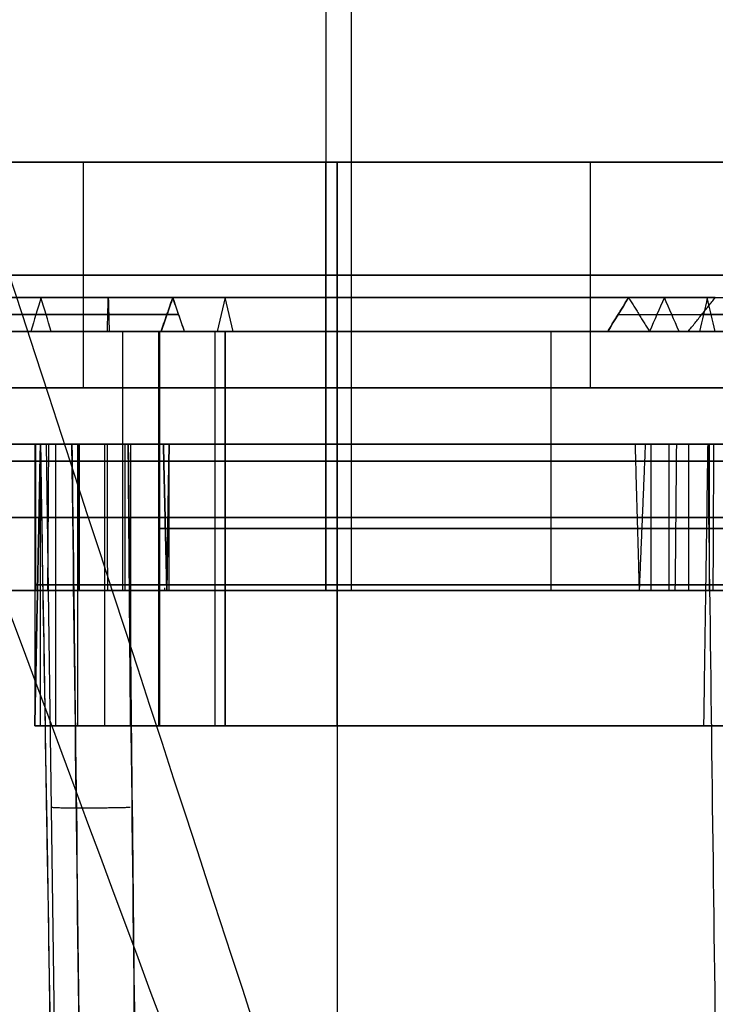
# Model space of a CAD drawing. Header units: millimetres. Extents: x -41.5 to 3, y 0 to 43.
# Tile 4 of 16: x -37.8 to -31.6, y 25.5 to 34.3. Entities that reach past the tile are written whole.
import ezdxf

# ---------------------------------------------------------------- set-up
doc = ezdxf.new("R2010")
doc.units = ezdxf.units.MM
doc.layers.add('METAL', color=7, linetype='Continuous')
doc.layers.add('METAL EXT', color=7, linetype='Continuous', true_color=0x292929)

msp = doc.modelspace()

# ---------------------------------------------------------------- linework, layer by layer
at = {"layer": 'METAL'}
for p, q in [((0.9091, 33, 68.775), (-39.4091, 33, 68.775)), ((-37.25, 31, 131.5), (-37.25, 33, 131.5)), ((-37.25, 31, 6.5), (-37.25, 33, 6.5)), ((-35.1, 31, 135.4591), (-35.1, 33, 135.4591)), ((-34.9954, 31, 2.0909), (-34.9954, 33, 2.0909)), ((-32.75, 31, 131.5), (-32.75, 33, 131.5)), ((-32.75, 31, 6.5), (-32.75, 33, 6.5)), ((-31.4907, 32, 135.4591), (-38.7093, 32, 135.4591)), ((-38.5, 32, 2.0909), (-31.4907, 32, 2.0909)), ((-36.4573, 31.8, 128.3178), (-36.5614, 31.5, 128.0905)), ((-36.3532, 31.5, 128.5451), (-36.4573, 31.8, 128.3178)), ((-35.9927, 31.8, 9.8563), (-36.0636, 31.5, 10.096)), ((-35.9218, 31.5, 9.6165), (-35.9927, 31.8, 9.8563)), ((-36.5818, 31.5, 68.025), (-38.3318, 31.5, 68.025)), ((-36.9, 29.2, 131.5), (-36.9, 31.5, 131.5)), ((-36.9, 29.2, 6.5), (-36.9, 31.5, 6.5)), ((-36.5818, 28, 69), (-36.5818, 31.5, 69)), ((-36.5736, 28, 12.3115), (-36.5736, 31.5, 12.3115)), ((-36.0818, 28, 126.0983), (-36.0818, 31.5, 126.0983)), ((-35.1, 29.2, 135.6591), (-35.1, 31.5, 135.6591)), ((-35, 28, 126), (-35, 31.5, 126)), ((-35, 28, 12), (-35, 31.5, 12)), ((-34.9954, 29.2, 1.8909), (-34.9954, 31.5, 1.8909)), ((-33.1, 29.2, 131.5), (-33.1, 31.5, 131.5)), ((-33.1, 29.2, 6.5), (-33.1, 31.5, 6.5)), ((0.9091, 31, 68.775), (-39.4091, 31, 68.775)), ((-37.6818, 30.5, 68.025), (-38.5045, 30.5, 68.025)), ((-37.5818, 30.5, 68.025), (-38.3818, 30.5, 68.025)), ((-37.6818, 30.5, 69), (-37.6818, 28, 69)), ((-35, 29.2, 10.0773), (-35, 30.5, 10.0773)), ((-35, 29.2, 127.9227), (-35, 30.5, 127.9227)), ((-35, 30.5, 127.1), (-35, 28, 127.1)), ((-35, 30.5, 10.9), (-35, 28, 10.9)), ((-35, 29.2, 10.1773), (-35, 30.5, 10.2)), ((-35, 29.2, 127.8227), (-35, 30.5, 127.8)), ((-31.4907, 30.35, 135.6591), (-38.7093, 30.35, 135.6591)), ((-38.5, 30.35, 1.8909), (-31.4907, 30.35, 1.8909)), ((-36.5818, 29.75, 125.5983), (-36.5818, 29.75, 12.4017)), ((-37.6818, 29.25, 126.9541), (-37.6818, 29.25, 11.0459)), ((-36.5818, 28, 68.025), (-37.6818, 28, 68.025))]:
    msp.add_line(p, q, dxfattribs=at)
at = {"layer": 'METAL', "extrusion": (0, -1, 0)}
for centre, radius, start, end in [((-35, 131.5, -33), 2.25, 90, 270), ((-35, 6.5, -33), 2.25, 90, 270), ((-35, 131.5, -33), 2.25, 270, 90), ((-35, 6.5, -33), 2.25, 270, 90), ((-35, 131.5, -31.8), 3.5, 245.39352, 317.65189), ((-35, 6.5, -31.8), 3.5, 16.47682, 114.60645), ((-35, 131.5, -31.5), 1.9, 90, 270), ((-35, 6.5, -31.5), 1.9, 90, 270), ((-36.0818, 125.5983, -31.5), 0.5, 79.61265, 180), ((-36.0818, 12.4017, -31.5), 0.5, 180, 280.38735), ((-35, 131.5, -31.5), 3.75, 245.39346, 317.65189), ((-35, 6.5, -31.5), 3.75, 16.47682, 114.60656), ((-35, 131.5, -31.5), 1.9, 270, 90), ((-35, 6.5, -31.5), 1.9, 270, 90), ((-35, 131.5, -31), 2.25, 90, 270), ((-35, 6.5, -31), 2.25, 90, 270), ((-35, 131.5, -31), 2.25, 270, 90), ((-35, 6.5, -31), 2.25, 270, 90), ((-35, 6.5, -30.5), 3.7, 16.47682, 114.60648), ((-35, 131.5, -30.5), 3.7, 245.39351, 317.65189), ((-35, 131.5, -30.5), 3.5773, 245.39354, 317.65189), ((-35, 6.5, -30.5), 3.5773, 16.47682, 114.60642), ((-35, 131.5, -29.25), 4.4, 245.39355, 317.6519), ((-35, 6.5, -29.25), 4.4, 16.47682, 114.60646), ((-35, 6.5, -28), 4.4, 16.47682, 114.60646), ((-35, 131.5, -28), 4.4, 245.39354, 317.65189), ((-36.0818, 12.4017, -28), 0.5, 180, 280.38735)]:
    msp.add_arc(centre, radius, start, end, dxfattribs=at)
at = {"layer": 'METAL', "extrusion": (0, 1, 0)}
for centre, radius, start, end in [((35, 131.5, 32), 2.25, 270, 90), ((35, 6.5, 32), 2.25, 270, 90), ((35, 131.5, 32), 2.25, 90, 270), ((35, 6.5, 32), 2.25, 90, 270), ((35, 6.5, 31.5), 3.25, 65.39342, 163.52318), ((35, 131.5, 31.5), 3.25, 222.34811, 294.60653), ((35, 131.5, 31.5), 5.5, 226.72161, 280.38735), ((35, 6.5, 31.5), 5.5, 79.61265, 156.23218), ((35, 131.5, 30.35), 1.9, 270, 90), ((35, 6.5, 30.35), 1.9, 270, 90), ((35, 131.5, 30.35), 1.9, 90, 270), ((35, 6.5, 30.35), 1.9, 90, 270), ((35, 6.5, 29.85), 3.6887, 65.39352, 163.52318), ((35, 131.5, 29.85), 3.6887, 222.34811, 294.60649), ((35, 6.5, 29.85), 3.5773, 65.39358, 163.52318), ((35, 131.5, 29.85), 3.5773, 222.34811, 294.60644), ((36.0818, 125.5983, 29.75), 0.5, 360, 100.38735), ((36.0818, 12.4017, 29.75), 0.5, 259.61265, 360), ((35, 131.5, 29.75), 5.5, 226.72161, 280.38735), ((35, 6.5, 29.75), 5.5, 79.61265, 156.23218), ((36.0818, 125.5983, 28), 0.5, 0, 100.38735), ((35, 131.5, 28), 5.5, 226.72161, 280.38735), ((35, 6.5, 28), 5.5, 79.61265, 156.23218)]:
    msp.add_arc(centre, radius, start, end, dxfattribs=at)
at = {"layer": 'METAL'}
for points, degree in [([(-38.7093, 33, 135.4591), (-31.4907, 33, 135.4591)], 1), ([(-31.4907, 33, 2.0909), (-38.5, 33, 2.0909)], 1), ([(-35, 31, 133.75), (-35, 33, 133.75)], 1), ([(-35, 33, 129.25), (-35, 31, 129.25)], 1), ([(-35, 31, 8.75), (-35, 33, 8.75)], 1), ([(-35, 33, 4.25), (-35, 31, 4.25)], 1), ([(-37.6269, 31.8, 128.3516), (-37.657, 31.7, 128.4293), (-37.6871, 31.6, 128.5069), (-37.7173, 31.5, 128.5846)], 3), ([(-37.6269, 31.8, 9.6484), (-37.657, 31.7, 9.5707), (-37.6871, 31.6, 9.4931), (-37.7173, 31.5, 9.4154)], 3), ([(-37.5364, 31.5, 9.8815), (-37.5666, 31.6, 9.8038), (-37.5967, 31.7, 9.7261), (-37.6269, 31.8, 9.6484)], 3), ([(-37.5364, 31.5, 128.1185), (-37.5666, 31.6, 128.1962), (-37.5967, 31.7, 128.2739), (-37.6269, 31.8, 128.3516)], 3), ([(-37.0381, 31.5, 9.7967), (-37.0354, 31.6, 9.7134), (-37.0326, 31.7, 9.6301), (-37.0299, 31.8, 9.5468)], 3), ([(-37.0381, 31.5, 128.2033), (-37.0354, 31.6, 128.2866), (-37.0326, 31.7, 128.3699), (-37.0299, 31.8, 128.4532)], 3), ([(-37.0299, 31.8, 128.4532), (-37.0271, 31.7, 128.5365), (-37.0244, 31.6, 128.6197), (-37.0217, 31.5, 128.703)], 3), ([(-37.0299, 31.8, 9.5468), (-37.0271, 31.7, 9.4635), (-37.0244, 31.6, 9.3803), (-37.0217, 31.5, 9.297)], 3), ([(-36.4573, 31.8, 9.6822), (-36.5614, 31.5, 9.9095)], 1), ([(-36.5614, 31.5, 128.0905), (-36.4573, 31.8, 128.3178)], 1), ([(-36.4695, 31.7651, 9.7086), (-36.4654, 31.7767, 9.6998), (-36.4614, 31.7884, 9.691), (-36.4573, 31.8, 9.6822)], 3), ([(-36.3533, 31.5, 128.5451), (-36.4573, 31.8, 128.3178)], 1), ([(-36.3533, 31.5, 9.4549), (-36.4573, 31.8, 9.6822)], 1), ([(-36.4573, 31.8, 9.6822), (-36.4521, 31.7849, 9.6707), (-36.4469, 31.7698, 9.6593), (-36.4416, 31.7547, 9.6478)], 3), ([(-32.598, 31.5, 129.3107), (-32.4133, 31.8, 129.1423)], 1), ([(-32.4134, 31.7998, 129.1424), (-32.4749, 31.6999, 129.1985), (-32.5365, 31.5999, 129.2546), (-32.598, 31.5, 129.3107)], 3), ([(-32.4133, 31.8, 129.1423), (-32.2285, 31.5, 128.9739)], 1), ([(-32.0959, 31.8, 129.4062), (-32.1398, 31.7, 129.477), (-32.1837, 31.6, 129.5479), (-32.2275, 31.5, 129.6187)], 3), ([(-31.9643, 31.5, 129.1936), (-32.0081, 31.6, 129.2645), (-32.052, 31.7, 129.3353), (-32.0959, 31.8, 129.4062)], 3), ([(-31.8835, 31.5, 7.4218), (-31.6437, 31.8, 7.4927)], 1), ([(-31.7147, 31.8, 129.5747), (-31.7376, 31.7, 129.6548), (-31.7605, 31.6, 129.7349), (-31.7833, 31.5, 129.8151)], 3), ([(-31.6461, 31.5, 129.3343), (-31.669, 31.6, 129.4144), (-31.6919, 31.7, 129.4945), (-31.7147, 31.8, 129.5747)], 3), ([(-38.7093, 31.5, 135.6591), (-31.4907, 31.5, 135.6591)], 1), ([(-31.4907, 31.5, 1.8909), (-38.5, 31.5, 1.8909)], 1), ([(-36.5818, 31.5, 125.5983), (-36.5818, 31.5, 12.4017)], 1), ([(-36.5818, 31.5, 125.5983), (-36.5818, 28, 125.5983)], 1), ([(-36.5818, 28, 12.4017), (-36.5818, 31.5, 12.4017)], 1), ([(-35.9917, 28, 126.0901), (-35.9917, 31.5, 126.0901)], 1), ([(-35.9917, 31.5, 11.9099), (-35.9917, 28, 11.9099)], 1), ([(-35, 29.2, 129.56), (-35, 31.5, 129.6)], 1), ([(-35, 31.5, 133.4), (-35, 29.2, 133.44)], 1), ([(-35, 29.2, 4.56), (-35, 31.5, 4.6)], 1), ([(-35, 31.5, 8.4), (-35, 29.2, 8.44)], 1), ([(-38.7093, 31, 135.4591), (-31.4907, 31, 135.4591)], 1), ([(-31.4907, 31, 2.0909), (-38.5, 31, 2.0909)], 1), ([(-37.6818, 28, 126.9541), (-37.6318, 30.5, 126.9541)], 1), ([(-37.6318, 30.5, 11.0459), (-37.6818, 28, 11.0459)], 1), ([(-37.6818, 30.5, 126.9541), (-37.6818, 28, 126.9541)], 1), ([(-37.6818, 30.5, 11.0459), (-37.6818, 28, 11.0459)], 1), ([(-37.6742, 29.2, 128.2477), (-37.6742, 30.5, 128.2477)], 1), ([(-37.6739, 29.2, 9.7522), (-37.6739, 30.5, 9.7522)], 1), ([(-37.6356, 30.5, 127.185), (-37.6356, 28, 127.185)], 1), ([(-37.6356, 30.5, 10.815), (-37.6356, 28, 10.815)], 1), ([(-37.6318, 30.5, 126.9541), (-37.6318, 30.5, 11.0459)], 1), ([(-37.6318, 30.5, 126.9541), (-37.6318, 30.5, 11.0459)], 1), ([(-37.6318, 30.5, 126.9541), (-37.6318, 30.5, 11.0459)], 1), ([(-37.5604, 30.5, 128.1628), (-37.5631, 30.0667, 128.1699), (-37.5659, 29.6333, 128.1769), (-37.5687, 29.2, 128.1839)], 3), ([(-37.5604, 30.5, 9.8372), (-37.5631, 30.0667, 9.8301), (-37.5659, 29.6333, 9.8231), (-37.5687, 29.2, 9.8161)], 3), ([(-37.4994, 30.5, 127.3849), (-37.4994, 28, 127.3849)], 1), ([(-37.4994, 30.5, 10.6151), (-37.4994, 28, 10.6151)], 1), ([(-37.3027, 30.5, 127.512), (-37.3027, 28, 127.512)], 1), ([(-37.3027, 30.5, 10.488), (-37.3027, 28, 10.488)], 1), ([(-37.2876, 29.2, 9.6385), (-37.2876, 30.5, 9.6385)], 1), ([(-37.2863, 29.2, 128.3616), (-37.2863, 30.5, 128.3616)], 1), ([(-37.0622, 30.5, 127.5537), (-37.0622, 28, 127.5537)], 1), ([(-37.0622, 30.5, 10.4463), (-37.0622, 28, 10.4463)], 1), ([(-37.0388, 30.5, 128.2533), (-37.0386, 30.0667, 128.2609), (-37.0383, 29.6333, 128.2685), (-37.0381, 29.2, 128.276)], 3), ([(-37.0388, 30.5, 9.7467), (-37.0386, 30.0667, 9.7391), (-37.0383, 29.6333, 9.7315), (-37.0381, 29.2, 9.724)], 3), ([(-36.8812, 29.2, 9.6373), (-36.8812, 30.5, 9.6373)], 1), ([(-36.8802, 29.2, 128.3625), (-36.8802, 30.5, 128.3625)], 1), ([(-36.8321, 28, 127.4996), (-36.8529, 30.5, 127.4541)], 1), ([(-36.8529, 30.5, 10.5459), (-36.8321, 28, 10.5004)], 1), ([(-36.8321, 30.5, 127.4996), (-36.8321, 28, 127.4996)], 1), ([(-36.8321, 30.5, 10.5004), (-36.8321, 28, 10.5004)], 1), ([(-36.5104, 29.2, 128.2021), (-36.5406, 30.5, 128.136)], 1), ([(-36.5406, 30.5, 9.864), (-36.5104, 29.2, 9.7979)], 1), ([(-36.5104, 29.2, 128.2021), (-36.4895, 30.5, 128.2476)], 1), ([(-36.4895, 30.5, 9.7525), (-36.5104, 29.2, 9.7979)], 1), ([(-36.4895, 29.2, 128.2476), (-36.4895, 30.5, 128.2476)], 1), ([(-36.4895, 29.2, 9.7524), (-36.4895, 30.5, 9.7524)], 1), ([(-32.3561, 30.5, 129.0902), (-32.3192, 29.2, 129.0565)], 1), ([(-32.2655, 30.5, 129.0076), (-32.3192, 29.2, 129.0565)], 1), ([(-32.2137, 29.2, 129.2263), (-32.2137, 30.5, 129.2263)], 1), ([(-32.0537, 29.2, 129.3413), (-32.0537, 30.5, 129.3413)], 1), ([(-31.9894, 30.5, 129.2369), (-31.9934, 30.0667, 129.2433), (-31.9974, 29.6333, 129.2497), (-32.0014, 29.2, 129.2562)], 3), ([(-31.8795, 29.2, 129.4331), (-31.8795, 30.5, 129.4331)], 1), ([(-31.7112, 30.5, 128.5023), (-31.7481, 28, 128.536)], 1), ([(-31.3047, 30.5, 128.6818), (-31.3557, 30.5, 128.6801), (-31.4539, 30.5, 128.664), (-31.597, 30.5, 128.6009), (-31.6754, 30.5, 128.539), (-31.7112, 30.5, 128.5023)], 3), ([(-31.6943, 29.2, 129.5001), (-31.6943, 30.5, 129.5001)], 1), ([(-31.659, 30.5, 129.3826), (-31.6611, 30.0667, 129.3899), (-31.6632, 29.6333, 129.3971), (-31.6652, 29.2, 129.4044)], 3), ([(-31.4907, 29.2, 135.7091), (-38.7093, 29.2, 135.7091)], 1), ([(-38.7093, 29.2, 135.7091), (-31.4907, 29.2, 135.7091)], 1), ([(-38.5, 29.2, 1.8409), (-31.4907, 29.2, 1.8409)], 1), ([(-31.4907, 29.2, 1.8409), (-38.5, 29.2, 1.8409)], 1), ([(-38.4545, 29.2, 126.9541), (-38.4523, 29.2, 127.0856), (-38.4105, 29.2, 127.3372), (-38.2414, 29.2, 127.6907), (-37.9791, 29.2, 127.9876), (-37.6491, 29.2, 128.1994), (-37.2721, 29.2, 128.3146), (-36.8771, 29.2, 128.3219), (-36.6309, 29.2, 128.2549), (-36.5104, 29.2, 128.2021)], 3), ([(-36.5104, 29.2, 9.7979), (-36.6314, 29.2, 9.745), (-36.8781, 29.2, 9.6779), (-37.2739, 29.2, 9.6859), (-37.6483, 29.2, 9.8004), (-37.979, 29.2, 10.0123), (-38.2412, 29.2, 10.3091), (-38.4103, 29.2, 10.6622), (-38.4523, 29.2, 10.9141), (-38.4545, 29.2, 11.0459)], 3), ([(-36.5314, 29.2261, 9.8438), (-36.5313, 29.2174, 9.8436), (-36.5312, 29.2087, 9.8435), (-36.5312, 29.2, 9.8434)], 3), ([(-32.3192, 29.2, 129.0565), (-32.2758, 29.2, 129.1028), (-32.1837, 29.2, 129.1888), (-32.0282, 29.2, 129.299), (-31.8592, 29.2, 129.3872), (-31.6801, 29.2, 129.4527), (-31.494, 29.2, 129.4935), (-31.3683, 29.2, 129.5036), (-31.3047, 29.2, 129.5045)], 3), ([(-37.6818, 28, 11.0459), (-37.6818, 28, 126.9541)], 1), ([(-36.5818, 28, 125.5983), (-36.5818, 28, 12.4017)], 1)]:
    msp.add_open_spline(points, degree=degree, dxfattribs=at)
for points, knots in [([(-36.4573, 31.8, 9.6822), (-36.6388, 31.8, 9.5991), (-37.0322, 31.8, 9.5063), (-37.6364, 31.8, 9.6086), (-38.1538, 31.8, 9.9389), (-38.5015, 31.8, 10.4469), (-38.5818, 31.8, 10.8456), (-38.5818, 31.8, 11.0459)], [-3.053019, -3.053019, -3.053019, -3.053019, -2.449778, -1.830339, -1.230465, -0.605559, 0, 0, 0, 0]), ([(-38.5818, 31.8, 126.9541), (-38.5818, 31.8, 127.1544), (-38.5015, 31.8, 127.5531), (-38.1538, 31.8, 128.0611), (-37.6364, 31.8, 128.3914), (-37.0322, 31.8, 128.4937), (-36.6388, 31.8, 128.4009), (-36.4573, 31.8, 128.3178)], [-3.053018, -3.053018, -3.053018, -3.053018, -2.447457, -1.822552, -1.222678, -0.603239, 0, 0, 0, 0]), ([(-32.4133, 31.8, 129.1423), (-32.3197, 31.8, 129.245), (-32.106, 31.8, 129.4227), (-31.7197, 31.8, 129.5934), (-31.4441, 31.8, 129.6318), (-31.3047, 31.8, 129.6318)], [-1.256867, -1.256867, -1.256867, -1.256867, -0.839356, -0.418809, 0, 0, 0, 0]), ([(-38.7068, 31.65, 126.9541), (-38.7068, 31.65, 126.9541), (-38.7068, 31.65, 127.1708), (-38.6196, 31.65, 127.6036), (-38.2436, 31.65, 128.1529), (-37.682, 31.65, 128.5114), (-37.0287, 31.65, 128.622), (-36.6016, 31.65, 128.5214), (-36.4053, 31.65, 128.4315)], [-0.0000004, -0.0000004, -0.0000004, -0.0000004, 0, 0.1983477, 0.4030324, 0.5995179, 0.802412, 0.9999995, 0.9999995, 0.9999995, 0.9999995]), ([(-36.4053, 31.65, 9.5685), (-36.6016, 31.65, 9.4786), (-37.0287, 31.65, 9.378), (-37.682, 31.65, 9.4886), (-38.2436, 31.65, 9.8471), (-38.6196, 31.65, 10.3964), (-38.7068, 31.65, 10.8292), (-38.7068, 31.65, 11.0459)], [0.0000007, 0.0000007, 0.0000007, 0.0000007, 0.197588, 0.4004821, 0.5969676, 0.8016523, 0.9999999, 0.9999999, 0.9999999, 0.9999999]), ([(-36.5094, 31.65, 9.7958), (-36.6759, 31.65, 9.7195), (-37.0357, 31.65, 9.6346), (-37.5908, 31.65, 9.7286), (-38.0641, 31.65, 10.0308), (-38.3835, 31.65, 10.4974), (-38.4568, 31.65, 10.8621), (-38.4568, 31.65, 11.0459)], [0.000001, 0.000001, 0.000001, 0.000001, 0.197588, 0.4004821, 0.5969676, 0.8016523, 0.9999996, 0.9999996, 0.9999996, 0.9999996]), ([(-38.4568, 31.65, 126.9541), (-38.4568, 31.65, 126.9541), (-38.4568, 31.65, 127.1379), (-38.3835, 31.65, 127.5026), (-38.0641, 31.65, 127.9692), (-37.5908, 31.65, 128.2714), (-37.0357, 31.65, 128.3654), (-36.6759, 31.65, 128.2805), (-36.5094, 31.65, 128.2042)], [-0.0000003, -0.0000003, -0.0000003, -0.0000003, 0, 0.1983477, 0.4030324, 0.5995179, 0.802412, 0.9999989, 0.9999989, 0.9999989, 0.9999989]), ([(-32.5057, 31.65, 129.2265), (-32.5057, 31.65, 129.2265), (-32.4044, 31.65, 129.3376), (-32.1725, 31.65, 129.5304), (-31.7547, 31.65, 129.7151), (-31.4555, 31.65, 129.7568), (-31.3047, 31.65, 129.7568), (-31.3047, 31.65, 129.7568)], [0, 0, 0, 0, 0, 0.332183, 0.666783, 1, 1, 1, 1, 1]), ([(-32.3209, 31.65, 129.0581), (-32.235, 31.65, 129.1524), (-32.0396, 31.65, 129.3149), (-31.6847, 31.65, 129.4718), (-31.4326, 31.65, 129.5068), (-31.3047, 31.65, 129.5068), (-31.3047, 31.65, 129.5068)], [0, 0, 0, 0, 0.332183, 0.666783, 1, 1, 1, 1, 1]), ([(-30.2054, 31.65, 6.2932), (-30.2054, 31.65, 6.2932), (-30.3792, 31.65, 6.2932), (-30.7251, 31.65, 6.3491), (-31.1954, 31.65, 6.5936), (-31.5629, 31.65, 6.9754), (-31.7143, 31.65, 7.2905), (-31.7636, 31.65, 7.4572)], [0, 0, 0, 0, 0, 0.248645, 0.500627, 0.751388, 1, 1, 1, 1]), ([(-38.8318, 31.5, 11.0459), (-38.8318, 31.5, 10.8128), (-38.7376, 31.5, 10.3459), (-38.3334, 31.5, 9.7553), (-37.7277, 31.5, 9.3686), (-37.0252, 31.5, 9.2497), (-36.5645, 31.5, 9.3581), (-36.3533, 31.5, 9.4549)], [-3.56181, -3.56181, -3.56181, -3.56181, -2.855333, -2.126284, -1.426439, -0.703768, 0, 0, 0, 0]), ([(-36.3533, 31.5, 128.5451), (-36.5645, 31.5, 128.6419), (-37.0252, 31.5, 128.7503), (-37.7277, 31.5, 128.6314), (-38.3334, 31.5, 128.2447), (-38.7376, 31.5, 127.6541), (-38.8318, 31.5, 127.1872), (-38.8318, 31.5, 126.9541)], [-3.561812, -3.561812, -3.561812, -3.561812, -2.858041, -2.135371, -1.435527, -0.706479, 0, 0, 0, 0]), ([(-38.3318, 31.5, 126.9541), (-38.3318, 31.5, 127.1215), (-38.2655, 31.5, 127.452), (-37.9743, 31.5, 127.8774), (-37.5451, 31.5, 128.1514), (-37.0392, 31.5, 128.2371), (-36.7131, 31.5, 128.16), (-36.5614, 31.5, 128.0905)], [-2.544212, -2.544212, -2.544212, -2.544212, -2.039573, -1.518812, -1.018911, -0.502706, 0, 0, 0, 0]), ([(-36.5614, 31.5, 9.9095), (-36.7131, 31.5, 9.84), (-37.0392, 31.5, 9.7629), (-37.5451, 31.5, 9.8486), (-37.9743, 31.5, 10.1226), (-38.2655, 31.5, 10.548), (-38.3318, 31.5, 10.8785), (-38.3318, 31.5, 11.0459)], [-2.544211, -2.544211, -2.544211, -2.544211, -2.041508, -1.525302, -1.025401, -0.504639, 0, 0, 0, 0]), ([(-31.3047, 31.5, 129.8818), (-31.467, 31.5, 129.8818), (-31.7897, 31.5, 129.8368), (-32.2389, 31.5, 129.6382), (-32.489, 31.5, 129.4303), (-32.598, 31.5, 129.3107)], [-1.466335, -1.466335, -1.466335, -1.466335, -0.977728, -0.487092, 0, 0, 0, 0]), ([(-32.2285, 31.5, 128.9739), (-32.1503, 31.5, 129.0597), (-31.9732, 31.5, 129.2071), (-31.6497, 31.5, 129.3501), (-31.4212, 31.5, 129.3818), (-31.3047, 31.5, 129.3818)], [-1.047399, -1.047399, -1.047399, -1.047399, -0.69947, -0.349011, 0, 0, 0, 0]), ([(-31.8835, 31.5, 7.4218), (-31.8304, 31.5, 7.2423), (-31.6673, 31.5, 6.9027), (-31.2716, 31.5, 6.4918), (-30.7653, 31.5, 6.2284), (-30.3925, 31.5, 6.1682), (-30.2054, 31.5, 6.1682)], [-2.269817, -2.269817, -2.269817, -2.269817, -1.705513, -1.136331, -0.564379, 0, 0, 0, 0]), ([(-38.5045, 30.5, 126.9541), (-38.5045, 30.5, 127.0896), (-38.4658, 30.5, 127.3616), (-38.2937, 30.5, 127.7345), (-38.0264, 30.5, 128.044), (-37.6815, 30.5, 128.2658), (-37.2885, 30.5, 128.3806), (-36.8772, 30.5, 128.3823), (-36.6129, 30.5, 128.3041), (-36.4895, 30.5, 128.2476)], [0, 0, 0, 0, 0.41171, 0.821101, 1.231416, 1.638832, 2.048345, 2.459698, 2.872037, 2.872037, 2.872037, 2.872037]), ([(-36.4895, 30.5, 9.7525), (-36.6133, 30.5, 9.6958), (-36.878, 30.5, 9.6175), (-37.2892, 30.5, 9.6195), (-37.6816, 30.5, 9.7344), (-38.0262, 30.5, 9.9558), (-38.2935, 30.5, 10.2652), (-38.4657, 30.5, 10.6381), (-38.5045, 30.5, 10.9102), (-38.5045, 30.5, 11.0459)], [0, 0, 0, 0, 0.413425, 0.824997, 1.232913, 1.640325, 2.050584, 2.45981, 2.872021, 2.872021, 2.872021, 2.872021]), ([(-36.5406, 30.5, 128.136), (-36.6983, 30.5, 128.2082), (-37.0419, 30.5, 128.289), (-37.5674, 30.5, 128.1981), (-38.0145, 30.5, 127.9095), (-38.3129, 30.5, 127.4705), (-38.3818, 30.5, 127.1268), (-38.3818, 30.5, 126.9541)], [0, 0, 0, 0, 0.524818, 1.066401, 1.58629, 2.123136, 2.645944, 2.645944, 2.645944, 2.645944]), ([(-36.5406, 30.5, 9.864), (-36.6983, 30.5, 9.7918), (-37.0419, 30.5, 9.711), (-37.5674, 30.5, 9.8019), (-38.0145, 30.5, 10.0905), (-38.3129, 30.5, 10.5295), (-38.3818, 30.5, 10.8732), (-38.3818, 30.5, 11.0459)], [-2.645944, -2.645944, -2.645944, -2.645944, -2.121127, -1.579543, -1.059654, -0.522808, 0, 0, 0, 0]), ([(-36.8529, 30.5, 127.4541), (-36.9219, 30.5, 127.489), (-37.074, 30.5, 127.5319), (-37.2997, 30.5, 127.5001), (-37.4891, 30.5, 127.3777), (-37.6108, 30.5, 127.1862), (-37.6348, 30.5, 127.031), (-37.6318, 30.5, 126.9541)], [0, 0, 0, 0, 0.242221, 0.492181, 0.732129, 0.979902, 1.221195, 1.221195, 1.221195, 1.221195]), ([(-37.6318, 30.5, 11.0459), (-37.6348, 30.5, 10.969), (-37.6108, 30.5, 10.8138), (-37.4891, 30.5, 10.6223), (-37.2997, 30.5, 10.4999), (-37.074, 30.5, 10.4681), (-36.9219, 30.5, 10.511), (-36.8529, 30.5, 10.5459)], [0, 0, 0, 0, 0.241294, 0.489067, 0.729014, 0.978974, 1.221196, 1.221196, 1.221196, 1.221196]), ([(-37.6318, 30.5, 126.9541), (-37.6348, 30.5, 127.031), (-37.6108, 30.5, 127.1862), (-37.4891, 30.5, 127.3777), (-37.2997, 30.5, 127.5001), (-37.074, 30.5, 127.5319), (-36.9219, 30.5, 127.489), (-36.8529, 30.5, 127.4541)], [0, 0, 0, 0, 0.241294, 0.489067, 0.729014, 0.978974, 1.221195, 1.221195, 1.221195, 1.221195]), ([(-36.8529, 30.5, 10.5459), (-36.9219, 30.5, 10.511), (-37.074, 30.5, 10.4681), (-37.2997, 30.5, 10.4999), (-37.4891, 30.5, 10.6223), (-37.6108, 30.5, 10.8138), (-37.6348, 30.5, 10.969), (-37.6318, 30.5, 11.0459)], [0, 0, 0, 0, 0.242221, 0.492181, 0.732129, 0.979902, 1.221196, 1.221196, 1.221196, 1.221196]), ([(-37.6318, 30.5, 11.0459), (-37.6287, 30.5, 10.9755), (-37.5966, 30.5, 10.8445), (-37.4598, 30.5, 10.6577), (-37.2808, 30.5, 10.5417), (-37.0511, 30.5, 10.4938), (-36.9184, 30.5, 10.5193), (-36.8529, 30.5, 10.5459)], [-1.01782, -1.01782, -1.01782, -1.01782, -0.814256, -0.610692, -0.407128, -0.203564, 0, 0, 0, 0]), ([(-36.8529, 30.5, 127.4541), (-36.9184, 30.5, 127.4807), (-37.0511, 30.5, 127.5062), (-37.2808, 30.5, 127.4583), (-37.4598, 30.5, 127.3423), (-37.5966, 30.5, 127.1555), (-37.6287, 30.5, 127.0245), (-37.6318, 30.5, 126.9541)], [-1.01782, -1.01782, -1.01782, -1.01782, -0.814256, -0.610692, -0.407128, -0.203564, 0, 0, 0, 0]), ([(-32.3561, 30.5, 129.0902), (-32.3119, 30.5, 129.1387), (-32.2167, 30.5, 129.2298), (-32.0561, 30.5, 129.3453), (-31.8813, 30.5, 129.4372), (-31.6956, 30.5, 129.5045), (-31.502, 30.5, 129.5455), (-31.3704, 30.5, 129.5545), (-31.3047, 30.5, 129.5545)], [0, 0, 0, 0, 0.197601, 0.395112, 0.59271, 0.790345, 0.987902, 1.185718, 1.185718, 1.185718, 1.185718]), ([(-32.2655, 30.5, 129.0076), (-32.1841, 30.5, 129.0968), (-31.9985, 30.5, 129.251), (-31.6637, 30.5, 129.3987), (-31.425, 30.5, 129.4318), (-31.3047, 30.5, 129.4318)], [-1.089278, -1.089278, -1.089278, -1.089278, -0.726312, -0.36184, 0, 0, 0, 0]), ([(-31.3047, 30.5, 128.6818), (-31.3561, 30.5, 128.6835), (-31.4587, 30.5, 128.6717), (-31.5997, 30.5, 128.6096), (-31.6777, 30.5, 128.5416), (-31.7112, 30.5, 128.5023)], [0, 0, 0, 0, 0.1669939, 0.3352027, 0.502716, 0.502716, 0.502716, 0.502716]), ([(-31.7112, 30.5, 128.5023), (-31.6777, 30.5, 128.5416), (-31.5997, 30.5, 128.6096), (-31.4587, 30.5, 128.6717), (-31.3561, 30.5, 128.6835), (-31.3047, 30.5, 128.6818)], [0, 0, 0, 0, 0.1675133, 0.3357221, 0.502716, 0.502716, 0.502716, 0.502716]), ([(-38.5045, 29.85, 126.9541), (-38.5045, 29.85, 127.0896), (-38.4658, 29.85, 127.3616), (-38.2937, 29.85, 127.7345), (-38.0264, 29.85, 128.044), (-37.6815, 29.85, 128.2658), (-37.2885, 29.85, 128.3806), (-36.8772, 29.85, 128.3823), (-36.6129, 29.85, 128.3041), (-36.4895, 29.85, 128.2475), (-36.4895, 29.85, 128.2475)], [0.0290549, 0.0290549, 0.0290549, 0.0290549, 0.1640869, 0.2983585, 0.432933, 0.5665566, 0.7008681, 0.835783, 0.9710212, 0.9710233, 0.9710233, 0.9710233, 0.9710233]), ([(-36.4895, 29.85, 9.7525), (-36.4895, 29.85, 9.7525), (-36.6133, 29.85, 9.6958), (-36.878, 29.85, 9.6175), (-37.2892, 29.85, 9.6195), (-37.6816, 29.85, 9.7344), (-38.0262, 29.85, 9.9558), (-38.2935, 29.85, 10.2652), (-38.4657, 29.85, 10.6381), (-38.5045, 29.85, 10.9102), (-38.5045, 29.85, 11.0459), (-38.5045, 29.85, 11.0459)], [0.0290538, 0.0290538, 0.0290538, 0.0290538, 0.029055, 0.1646504, 0.2996379, 0.4334263, 0.5670497, 0.7016066, 0.8358247, 0.9710218, 0.9710219, 0.9710219, 0.9710219, 0.9710219]), ([(-36.5359, 29.85, 128.1463), (-36.6949, 29.85, 128.2191), (-37.0416, 29.85, 128.3006), (-37.5716, 29.85, 128.209), (-38.0227, 29.85, 127.9178), (-38.3236, 29.85, 127.4751), (-38.3932, 29.85, 127.1283), (-38.3932, 29.85, 126.9541)], [0.0000005, 0.0000005, 0.0000005, 0.0000005, 0.1983476, 0.4030323, 0.5995177, 0.8024118, 1, 1, 1, 1]), ([(-38.3932, 29.85, 11.0459), (-38.3932, 29.85, 10.8717), (-38.3236, 29.85, 10.5249), (-38.0227, 29.85, 10.0822), (-37.5716, 29.85, 9.791), (-37.0416, 29.85, 9.6994), (-36.6949, 29.85, 9.7809), (-36.5359, 29.85, 9.8537)], [0.0000004, 0.0000004, 0.0000004, 0.0000004, 0.197588, 0.4004821, 0.5969676, 0.8016523, 0.9999998, 0.9999998, 0.9999998, 0.9999998]), ([(-32.3561, 29.85, 129.0902), (-32.3119, 29.85, 129.1387), (-32.2167, 29.85, 129.2298), (-32.0561, 29.85, 129.3453), (-31.8813, 29.85, 129.4372), (-31.6956, 29.85, 129.5045), (-31.502, 29.85, 129.5455), (-31.3704, 29.85, 129.5545), (-31.3047, 29.85, 129.5545)], [0.0643628, 0.0643628, 0.0643628, 0.0643628, 0.2095778, 0.3547272, 0.4999399, 0.64518, 0.7903628, 0.9357361, 0.9357361, 0.9357361, 0.9357361]), ([(-31.3047, 29.85, 129.4432), (-31.3047, 29.85, 129.4432), (-31.4261, 29.85, 129.4432), (-31.6669, 29.85, 129.4097), (-32.0045, 29.85, 129.2608), (-32.1918, 29.85, 129.1052), (-32.2738, 29.85, 129.0152)], [0, 0, 0, 0, 0, 0.332183, 0.666783, 1, 1, 1, 1]), ([(-38.4545, 29.2, 126.9541), (-38.4567, 29.2, 127.0882), (-38.4232, 29.2, 127.3568), (-38.2614, 29.2, 127.7231), (-38.0057, 29.2, 128.0252), (-37.6729, 29.2, 128.2392), (-37.2916, 29.2, 128.3466), (-36.8905, 29.2, 128.3416), (-36.6316, 29.2, 128.26), (-36.5104, 29.2, 128.2021)], [0, 0, 0, 0, 0.41171, 0.821101, 1.231416, 1.638832, 2.048345, 2.459698, 2.872038, 2.872038, 2.872038, 2.872038]), ([(-36.5104, 29.2, 9.7979), (-36.6319, 29.2, 9.7398), (-36.8913, 29.2, 9.6582), (-37.2923, 29.2, 9.6536), (-37.6731, 29.2, 9.761), (-38.0055, 29.2, 9.9746), (-38.2612, 29.2, 10.2766), (-38.4232, 29.2, 10.6429), (-38.4567, 29.2, 10.9116), (-38.4545, 29.2, 11.0459)], [0, 0, 0, 0, 0.413426, 0.824997, 1.232913, 1.640326, 2.050584, 2.45981, 2.872022, 2.872022, 2.872022, 2.872022]), ([(-36.5104, 29.2, 128.2021), (-36.6316, 29.2, 128.26), (-36.8905, 29.2, 128.3416), (-37.2916, 29.2, 128.3466), (-37.6729, 29.2, 128.2392), (-38.0057, 29.2, 128.0252), (-38.2614, 29.2, 127.7231), (-38.4232, 29.2, 127.3568), (-38.4567, 29.2, 127.0882), (-38.4545, 29.2, 126.9541)], [0, 0, 0, 0, 0.41234, 0.823693, 1.233206, 1.640622, 2.050937, 2.460329, 2.872038, 2.872038, 2.872038, 2.872038]), ([(-38.4545, 29.2, 11.0459), (-38.4567, 29.2, 10.9116), (-38.4232, 29.2, 10.6429), (-38.2612, 29.2, 10.2766), (-38.0055, 29.2, 9.9746), (-37.6731, 29.2, 9.761), (-37.2923, 29.2, 9.6536), (-36.8913, 29.2, 9.6582), (-36.6319, 29.2, 9.7398), (-36.5104, 29.2, 9.7979)], [0, 0, 0, 0, 0.412211, 0.821437, 1.231696, 1.639109, 2.047024, 2.458596, 2.872022, 2.872022, 2.872022, 2.872022]), ([(-37.6818, 29.25, 126.9541), (-37.6818, 29.25, 126.9541), (-37.6818, 29.25, 127.0329), (-37.6499, 29.25, 127.1932), (-37.5124, 29.25, 127.3948), (-37.3057, 29.25, 127.5283), (-37.0642, 29.25, 127.5703), (-36.904, 29.25, 127.5325), (-36.8321, 29.25, 127.4996), (-36.8321, 29.25, 127.4996)], [0.0637286, 0.0637286, 0.0637286, 0.0637286, 0.063729, 0.2361615, 0.4132246, 0.584695, 0.7633207, 0.9364162, 0.9364169, 0.9364169, 0.9364169, 0.9364169]), ([(-36.8321, 29.25, 10.5004), (-36.8321, 29.25, 10.5004), (-36.904, 29.25, 10.4675), (-37.0642, 29.25, 10.4297), (-37.3057, 29.25, 10.4717), (-37.5124, 29.25, 10.6052), (-37.6499, 29.25, 10.8068), (-37.6818, 29.25, 10.9671), (-37.6818, 29.25, 11.0459), (-37.6818, 29.25, 11.0459)], [0.0637271, 0.0637271, 0.0637271, 0.0637271, 0.0637273, 0.2368224, 0.4154477, 0.5869177, 0.7639804, 0.9364125, 0.9364126, 0.9364126, 0.9364126, 0.9364126]), ([(-32.3192, 29.2, 129.0565), (-32.2769, 29.2, 129.1042), (-32.1856, 29.2, 129.1935), (-32.0313, 29.2, 129.3063), (-31.8628, 29.2, 129.3953), (-31.6835, 29.2, 129.4599), (-31.4961, 29.2, 129.4981), (-31.3685, 29.2, 129.5054), (-31.3047, 29.2, 129.5045)], [0, 0, 0, 0, 0.197601, 0.395112, 0.59271, 0.790345, 0.987902, 1.185718, 1.185718, 1.185718, 1.185718]), ([(-31.3047, 29.2, 129.5045), (-31.3685, 29.2, 129.5054), (-31.4961, 29.2, 129.4981), (-31.6835, 29.2, 129.4599), (-31.8628, 29.2, 129.3953), (-32.0313, 29.2, 129.3063), (-32.1856, 29.2, 129.1935), (-32.2769, 29.2, 129.1042), (-32.3192, 29.2, 129.0565)], [0, 0, 0, 0, 0.197816, 0.395373, 0.593008, 0.790605, 0.988117, 1.185718, 1.185718, 1.185718, 1.185718]), ([(-31.7481, 29.25, 128.536), (-31.7108, 29.25, 128.5769), (-31.6246, 29.25, 128.6486), (-31.4708, 29.25, 128.7164), (-31.3599, 29.25, 128.7318), (-31.3047, 29.25, 128.7318)], [0.129611, 0.129611, 0.129611, 0.129611, 0.3764858, 0.6243862, 0.8704962, 0.8704962, 0.8704962, 0.8704962]), ([(-36.8321, 28, 10.5004), (-36.904, 28, 10.4675), (-37.0642, 28, 10.4297), (-37.3057, 28, 10.4717), (-37.5124, 28, 10.6052), (-37.6499, 28, 10.8068), (-37.6818, 28, 10.9671), (-37.6818, 28, 11.0459)], [0, 0, 0, 0, 0.242222, 0.492182, 0.732129, 0.979902, 1.221196, 1.221196, 1.221196, 1.221196]), ([(-37.6818, 28, 126.9541), (-37.6818, 28, 127.0329), (-37.6499, 28, 127.1932), (-37.5124, 28, 127.3948), (-37.3057, 28, 127.5283), (-37.0642, 28, 127.5703), (-36.904, 28, 127.5325), (-36.8321, 28, 127.4996)], [0, 0, 0, 0, 0.241294, 0.489068, 0.729015, 0.978974, 1.221196, 1.221196, 1.221196, 1.221196]), ([(-31.7481, 28, 128.536), (-31.7108, 28, 128.5769), (-31.6246, 28, 128.6486), (-31.4708, 28, 128.7164), (-31.3599, 28, 128.7318), (-31.3047, 28, 128.7318)], [-0.502717, -0.502717, -0.502717, -0.502717, -0.3352033, -0.1669942, 0, 0, 0, 0])]:
    msp.add_open_spline(points, degree=3, knots=knots, dxfattribs=at)
for points, weights in [([(-31.7112, 30.5, 128.5023), (-33.9037, 30.5, 126.1226), (-36.8529, 30.5, 127.4541)], [1, 0.807689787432, 1]), ([(-36.8529, 30.5, 127.4541), (-33.9037, 30.5, 126.1226), (-31.7112, 30.5, 128.5023)], [1, 0.807689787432, 1]), ([(-31.7112, 30.5, 128.5023), (-33.8951, 30.5, 126.0804), (-36.8529, 30.5, 127.4541)], [1, 0.807689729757, 1]), ([(-32.3192, 29.2, 129.0565), (-34.1072, 29.2, 127.1206), (-36.5104, 29.2, 128.2021)], [1, 0.807689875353, 1]), ([(-32.3192, 29.2, 129.0565), (-34.1072, 29.2, 127.1206), (-36.5104, 29.2, 128.2021)], [1, 0.807689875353, 1]), ([(-32.3192, 29.2, 129.0565), (-34.0986, 29.2, 127.0785), (-36.5104, 29.2, 128.2021)], [1, 0.807689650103, 1])]:
    msp.add_rational_spline(points, weights, degree=2, dxfattribs=at)
for points, weights, knots in [([(-36.8529, 30.5, 10.5459), (-35.0135, 30.5, 11.3759), (-33.1647, 30.5, 10.535), (-31.3159, 30.5, 9.6941), (-30.7327, 30.5, 7.7621)], [1, 0.909726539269, 1, 0.909726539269, 1], [0, 0, 0, 3.767908, 3.767908, 7.535816, 7.535816, 7.535816]), ([(-30.7327, 30.5, 7.7621), (-31.3159, 30.5, 9.6941), (-33.1647, 30.5, 10.535), (-35.0135, 30.5, 11.3759), (-36.8529, 30.5, 10.5459)], [1, 0.909726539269, 1, 0.909726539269, 1], [0, 0, 0, 3.767908, 3.767908, 7.535816, 7.535816, 7.535816]), ([(-36.8529, 30.5, 10.5459), (-34.9992, 30.5, 11.4073), (-33.1504, 30.5, 10.5664), (-31.3017, 30.5, 9.7255), (-30.7327, 30.5, 7.7621)], [1, 0.909726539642, 1, 0.909726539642, 1], [-7.707084, -7.707084, -7.707084, -3.853542, -3.853542, 0, 0, 0]), ([(-35, 29.2, 129.56), (-36.9, 29.2, 129.56), (-36.9, 29.2, 131.5), (-36.9, 29.2, 133.44), (-35, 29.2, 133.44)], [1, 0.707106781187, 1, 0.707106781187, 1], [0, 0, 0, 2.984513, 2.984513, 5.969026, 5.969026, 5.969026]), ([(-35, 29.2, 4.56), (-36.9, 29.2, 4.56), (-36.9, 29.2, 6.5), (-36.9, 29.2, 8.44), (-35, 29.2, 8.44)], [1, 0.707106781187, 1, 0.707106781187, 1], [0, 0, 0, 2.984513, 2.984513, 5.969026, 5.969026, 5.969026]), ([(-35, 29.2, 133.44), (-36.9, 29.2, 133.44), (-36.9, 29.2, 131.5), (-36.9, 29.2, 129.56), (-35, 29.2, 129.56)], [1, 0.707106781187, 1, 0.707106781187, 1], [0, 0, 0, 2.984513, 2.984513, 5.969026, 5.969026, 5.969026]), ([(-35, 29.2, 8.44), (-36.9, 29.2, 8.44), (-36.9, 29.2, 6.5), (-36.9, 29.2, 4.56), (-35, 29.2, 4.56)], [1, 0.707106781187, 1, 0.707106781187, 1], [0, 0, 0, 2.984513, 2.984513, 5.969026, 5.969026, 5.969026]), ([(-36.5104, 29.2, 9.7979), (-35.0123, 29.2, 10.4716), (-33.5053, 29.2, 9.7861), (-31.9983, 29.2, 9.1007), (-31.5216, 29.2, 7.5288)], [1, 0.909726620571, 1, 0.909726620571, 1], [-6.126801, -6.126801, -6.126801, -3.063401, -3.063401, 0, 0, 0]), ([(-36.5104, 29.2, 9.7979), (-35.0123, 29.2, 10.4716), (-33.5053, 29.2, 9.7861), (-31.9983, 29.2, 9.1007), (-31.5216, 29.2, 7.5288)], [1, 0.909726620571, 1, 0.909726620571, 1], [0, 0, 0, 3.063401, 3.063401, 6.126801, 6.126801, 6.126801]), ([(-36.5104, 29.2, 9.7979), (-34.998, 29.2, 10.5029), (-33.491, 29.2, 9.8175), (-31.9841, 29.2, 9.132), (-31.5216, 29.2, 7.5288)], [1, 0.909726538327, 1, 0.909726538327, 1], [0, 0, 0, 3.149036, 3.149036, 6.298073, 6.298073, 6.298073]), ([(-35, 29.2, 133.44), (-33.1, 29.2, 133.44), (-33.1, 29.2, 131.5), (-33.1, 29.2, 129.56), (-35, 29.2, 129.56)], [1, 0.707106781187, 1, 0.707106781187, 1], [0, 0, 0, 2.984513, 2.984513, 5.969026, 5.969026, 5.969026]), ([(-35, 29.2, 8.44), (-33.1, 29.2, 8.44), (-33.1, 29.2, 6.5), (-33.1, 29.2, 4.56), (-35, 29.2, 4.56)], [1, 0.707106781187, 1, 0.707106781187, 1], [0, 0, 0, 2.984513, 2.984513, 5.969026, 5.969026, 5.969026]), ([(-35, 29.2, 129.56), (-33.1, 29.2, 129.56), (-33.1, 29.2, 131.5), (-33.1, 29.2, 133.44), (-35, 29.2, 133.44)], [1, 0.707106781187, 1, 0.707106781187, 1], [0, 0, 0, 2.984513, 2.984513, 5.969026, 5.969026, 5.969026]), ([(-35, 29.2, 4.56), (-33.1, 29.2, 4.56), (-33.1, 29.2, 6.5), (-33.1, 29.2, 8.44), (-35, 29.2, 8.44)], [1, 0.707106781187, 1, 0.707106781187, 1], [0, 0, 0, 2.984513, 2.984513, 5.969026, 5.969026, 5.969026])]:
    msp.add_rational_spline(points, weights, degree=2, knots=knots, dxfattribs=at)
at = {"layer": 'METAL EXT'}
for p, q in [((-35.1, 43, 136), (-35.1, 29.2, 135.7591)), ((-34.8749, 43, 1.55), (-34.8749, 29.2, 1.7909)), ((-37.5818, 30.5, 69), (-37.2202, 4.6, 69)), ((-35, 30.5, 127), (-35, 10.3, 126.6474)), ((-35, 30.5, 11), (-35, 10.3, 11.3526))]:
    msp.add_line(p, q, dxfattribs=at)
for points, degree in [([(-31.8, 13.3, 151), (-31.7672, 13.1997, 146.6545), (-34.9857, 23.0541, 142.3311), (-41.4554, 42.8633, 138.0296)], 3), ([(-41.4554, 38.549, 138.0296), (-34.9857, 21.1614, 142.3311), (-31.7672, 12.479, 146.6545), (-31.8, 12.5017, 151)], 3), ([(-41.4554, 32.0778, 138.0296), (-34.9857, 18.3293, 142.3311), (-31.7672, 11.4058, 146.6545), (-31.8, 11.3074, 151)], 3), ([(-37.6318, 30.5, 126.9541), (-37.5978, 28.4291, 126.9011), (-37.5278, 24.1721, 126.7937), (-37.4179, 17.4854, 126.6297), (-37.3398, 12.7384, 126.5165), (-37.2997, 10.3, 126.4591)], 3), ([(-37.6318, 30.5, 126.9541), (-37.6318, 30.5, 11.0459)], 1), ([(-37.6318, 30.5, 11.0459), (-37.6064, 28.9536, 11.0855), (-37.5546, 25.8021, 11.1653), (-37.4745, 20.9287, 11.2861), (-37.3905, 15.8202, 11.4101), (-37.3306, 12.1754, 11.4968), (-37.2997, 10.3, 11.5409)], 3), ([(-36.6317, 10.3, 126.93), (-36.6587, 12.7384, 126.9912), (-36.7111, 17.4854, 127.1117), (-36.7843, 24.1721, 127.2854), (-36.8305, 28.4291, 127.3985), (-36.8529, 30.5, 127.4541)], 3), ([(-36.8529, 30.5, 10.5459), (-36.8362, 28.9535, 10.5874), (-36.802, 25.802, 10.6714), (-36.7488, 20.9286, 10.799), (-36.6928, 15.8202, 10.9306), (-36.6525, 12.1753, 11.0229), (-36.6317, 10.3, 11.07)], 3), ([(-31.3047, 30.5, 128.6818), (-31.3557, 30.5, 128.6801), (-31.4539, 30.5, 128.664), (-31.597, 30.5, 128.6009), (-31.6754, 30.5, 128.539), (-31.7112, 30.5, 128.5023)], 3), ([(-31.7112, 30.5, 128.5023), (-31.6895, 28.8058, 128.4765), (-31.6455, 25.3524, 128.4238), (-31.5776, 20.0194, 128.3423), (-31.5063, 14.4076, 128.2566), (-31.4552, 10.3782, 128.195), (-31.4288, 8.3, 128.1632)], 3), ([(-38.7093, 29.2, 135.7091), (-31.4907, 29.2, 135.7091)], 1), ([(-31.4907, 29.2, 1.8409), (-38.5, 29.2, 1.8409)], 1), ([(-41.4554, 25.5301, 138.0296), (-34.9857, 15.4013, 142.3311), (-31.7672, 10.2534, 146.6545), (-31.8, 10.0863, 151)], 3)]:
    msp.add_open_spline(points, degree=degree, dxfattribs=at)
for points, knots in [([(-36.8529, 30.5, 127.4541), (-36.9184, 30.5, 127.4807), (-37.0511, 30.5, 127.5062), (-37.2808, 30.5, 127.4583), (-37.4598, 30.5, 127.3423), (-37.5966, 30.5, 127.1555), (-37.6287, 30.5, 127.0245), (-37.6318, 30.5, 126.9541)], [0, 0, 0, 0, 0.203564, 0.407128, 0.610692, 0.814256, 1.01782, 1.01782, 1.01782, 1.01782]), ([(-37.6318, 30.5, 11.0459), (-37.6287, 30.5, 10.9755), (-37.5966, 30.5, 10.8445), (-37.4598, 30.5, 10.6577), (-37.2808, 30.5, 10.5417), (-37.0511, 30.5, 10.4938), (-36.9184, 30.5, 10.5193), (-36.8529, 30.5, 10.5459)], [0, 0, 0, 0, 0.203564, 0.407128, 0.610692, 0.814256, 1.01782, 1.01782, 1.01782, 1.01782]), ([(-37.1052, 10.2988, 126.8549), (-37.1174, 11.2802, 126.8792), (-37.1732, 15.7917, 126.9914), (-37.2558, 22.525, 127.163), (-37.3253, 28.2767, 127.3152), (-37.3519, 30.4985, 127.3748)], [0.207527, 0.207527, 0.207527, 0.207527, 3.153176, 13.748109, 20.416721, 20.416721, 20.416721, 20.416721]), ([(-37.3519, 30.4985, 10.6252), (-37.339, 29.4233, 10.6541), (-37.2961, 25.8549, 10.7492), (-37.2198, 19.5822, 10.9125), (-37.1502, 13.9241, 11.0552), (-37.1109, 10.7593, 11.1337), (-37.1052, 10.2988, 11.1451)], [0.203767, 0.203767, 0.203767, 0.203767, 3.431004, 10.914228, 19.030897, 20.412961, 20.412961, 20.412961, 20.412961])]:
    msp.add_open_spline(points, degree=3, knots=knots, dxfattribs=at)
for points, weights, degree in [([(-36.8529, 30.5, 127.4541), (-33.8951, 30.5, 126.0804), (-31.7112, 30.5, 128.5023)], [1, 0.807689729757, 1], 2), ([(-37.5369, 27.2802, 11.1277), (-37.5367, 27.2701, 10.727), (-37.2009, 27.2693, 10.5095), (-36.8355, 27.2785, 10.6702)], [1.28802416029, 0.900564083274, 0.904022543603, 1.29839954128], 3)]:
    msp.add_rational_spline(points, weights, degree=degree, dxfattribs=at)
msp.add_rational_spline([(-30.7327, 30.5, 7.7621), (-31.3017, 30.5, 9.7255), (-33.1504, 30.5, 10.5664), (-34.9992, 30.5, 11.4073), (-36.8529, 30.5, 10.5459)], [1, 0.909726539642, 1, 0.909726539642, 1], degree=2, knots=[-7.707084, -7.707084, -7.707084, -3.853542, -3.853542, 0, 0, 0], dxfattribs=at)

doc.saveas('drawing.dxf')
